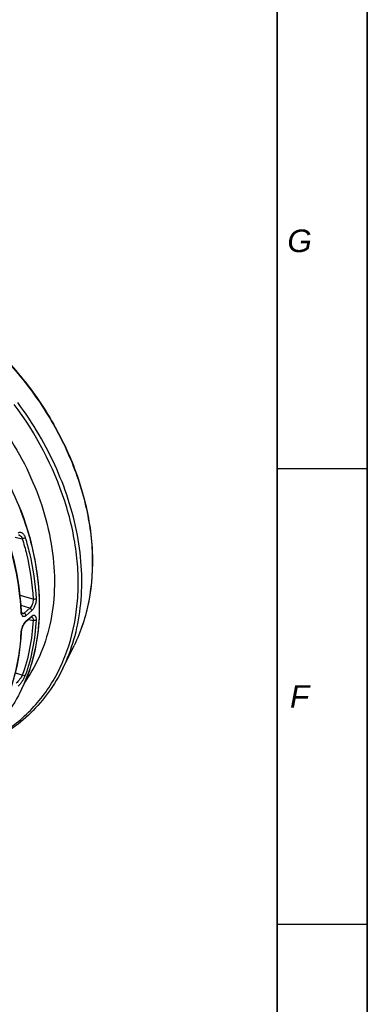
# Model space of a CAD drawing. Extents: x 0 to 594, y 0 to 420.
# Tile 92 of 93: x 563 to 594, y 203 to 290. Entities that reach past the tile are written whole.
import ezdxf

# ---------------------------------------------------------------- set-up
doc = ezdxf.new("R2010")
doc.units = 0
doc.header["$LTSCALE"] = 32.67
doc.layers.get('0').update_dxf_attribs({"linetype": 'CONTINUOUS'})
doc.layers.add('7_ALL_NOTE', color=7, linetype='CONTINUOUS')
doc.styles.add('TEXTSTYLE_4', font='ariali.ttf')

msp = doc.modelspace()

# ---------------------------------------------------------------- linework, layer by layer
at = {"color": 7, "linetype": 'CONTINUOUS'}
for p, q in [((594, 0), (594, 420)), ((586, 8), (586, 412)), ((563.689, 236.772), (564.21, 237.224)), ((567.009, 232.686), (568.008, 234.728))]:
    msp.add_line(p, q, dxfattribs=at)
at = {"color": 2, "linetype": 'CONTINUOUS'}
for p, q in [((586, 412), (586, 8)), ((594, 412), (594, 8)), ((586, 250.4), (594, 250.4)), ((586, 210), (594, 210))]:
    msp.add_line(p, q, dxfattribs=at)
at = {"color": 9, "linetype": 'CONTINUOUS'}
for p, q in [((562.778, 244.328), (563.414, 244.18)), ((564.364, 238.815), (563.227, 239.156)), ((564.086, 238.029), (563.309, 238.262)), ((563.35, 237.652), (563.564, 237.577)), ((564.086, 238.029), (563.564, 237.577)), ((564.253, 237.81), (563.731, 237.358)), ((563.731, 236.871), (564.253, 237.323)), ((563.989, 237.033), (564.364, 236.946)), ((563.414, 232.085), (562.8, 232.269))]:
    msp.add_line(p, q, dxfattribs=at)
at = {"color": 7, "linetype": 'CONTINUOUS'}
for points in [[(563.16, 230.442), (563.375, 230.868), (563.576, 231.305), (563.765, 231.75), (563.939, 232.205), (564.1, 232.669), (564.248, 233.141), (564.381, 233.621), (564.501, 234.109), (564.607, 234.605), (564.698, 235.107), (564.775, 235.616), (564.839, 236.131), (564.887, 236.653), (564.922, 237.179), (564.942, 237.711), (564.948, 238.248), (564.939, 238.789), (564.916, 239.334), (564.879, 239.882), (564.827, 240.433), (564.761, 240.988), (564.681, 241.544), (564.586, 242.102), (564.478, 242.662), (564.355, 243.223), (564.219, 243.785), (564.069, 244.346), (563.905, 244.908), (563.727, 245.469), (563.536, 246.029), (563.332, 246.587), (563.114, 247.144)], [(563.307, 238.292), (563.262, 238.832), (563.203, 239.376), (563.131, 239.922), (563.045, 240.47), (562.946, 241.019), (562.833, 241.57), (562.706, 242.122), (562.567, 242.674), (562.411, 243.237)], [(563.401, 237.518), (563.401, 237.518), (563.4, 237.519), (563.398, 237.521), (563.394, 237.526), (563.39, 237.532), (563.385, 237.541), (563.38, 237.551), (563.374, 237.564), (563.369, 237.579), (563.363, 237.596), (563.358, 237.615), (563.353, 237.637), (563.349, 237.661), (563.345, 237.687), (563.341, 237.716), (563.339, 237.747), (563.307, 238.292)], [(563.337, 235.881), (563.339, 235.9), (563.341, 235.936), (563.345, 235.972), (563.35, 236.01), (563.357, 236.049), (563.364, 236.09), (563.373, 236.13), (563.383, 236.172), (563.394, 236.213), (563.405, 236.255), (563.418, 236.296), (563.432, 236.336), (563.447, 236.376), (563.463, 236.416), (563.479, 236.454), (563.496, 236.49), (563.513, 236.526), (563.53, 236.559), (563.548, 236.591), (563.566, 236.62), (563.584, 236.648), (563.602, 236.673), (563.619, 236.697), (563.636, 236.717), (563.652, 236.736), (563.667, 236.752), (563.681, 236.765), (563.689, 236.772)], [(564.211, 237.224), (564.217, 237.23), (564.228, 237.238), (564.238, 237.245), (564.247, 237.25), (564.254, 237.254), (564.259, 237.256), (564.261, 237.257)], [(562.414, 230.996), (562.563, 231.442), (562.704, 231.909), (562.831, 232.383), (562.944, 232.865), (563.044, 233.354), (563.13, 233.85), (563.203, 234.352), (563.262, 234.86), (563.307, 235.374), (563.337, 235.881)]]:
    msp.add_lwpolyline(points, dxfattribs=at)
at = {"color": 9, "linetype": 'CONTINUOUS'}
for centre, radius, start, end in [((563.43, 237.632), 0.117, 253.98121, 259.85901), ((564.223, 237.154), 0.108, 63.7609, 71.26409)]:
    msp.add_arc(centre, radius, start, end, dxfattribs=at)
at = {"color": 7, "linetype": 'CONTINUOUS'}
for points, knots in [([(553.057, 266.552), (556.11, 265.155), (560.353, 262.106), (564.733, 256.898), (567.317, 252.493), (569.025, 247.85), (569.771, 243.19), (569.543, 239.415), (568.832, 236.636), (568.309, 235.343), (568.008, 234.728)], [0, 0, 0, 0, 0.260954, 0.395137, 0.527625, 0.655751, 0.777521, 0.892019, 0.946755, 1, 1, 1, 1]), ([(560.039, 256.18), (561.613, 254.301), (564.235, 250.236), (566.036, 244.555), (566.354, 240.084), (566.038, 236.952), (565.176, 234.068), (564.234, 232.341), (563.686, 231.559)], [0, 0, 0, 0, 0.276496, 0.539006, 0.662522, 0.780113, 0.892213, 1, 1, 1, 1]), ([(567.009, 232.686), (566.649, 231.95), (565.813, 230.545), (564.221, 228.696), (562.335, 227.164), (560.915, 226.379), (560.176, 226.048)], [0, 0, 0, 0, 0.253068, 0.502017, 0.749931, 1, 1, 1, 1])]:
    msp.add_open_spline(points, degree=3, knots=knots, dxfattribs=at)
at = {"color": 9, "linetype": 'CONTINUOUS'}
for points, knots in [([(553.064, 266.524), (556.115, 265.121), (560.353, 262.064), (564.73, 256.849), (567.311, 252.442), (569.015, 247.802), (569.76, 243.151), (569.534, 239.389), (568.826, 236.624), (568.307, 235.339), (568.008, 234.728)], [0, 0, 0, 0, 0.261371, 0.395792, 0.528468, 0.656681, 0.778373, 0.892572, 0.947062, 1, 1, 1, 1]), ([(560.324, 226.255), (560.891, 226.527), (561.983, 227.144), (563.476, 228.288), (564.795, 229.629), (565.925, 231.153), (566.854, 232.843), (567.824, 235.321), (568.333, 238.032), (568.399, 240.845), (568.163, 243.82), (566.923, 249.203), (564.627, 253.503), (562.694, 256.092)], [0, 0, 0, 0, 0.055226, 0.110023, 0.164854, 0.220179, 0.276422, 0.333953, 0.453738, 0.516505, 0.581179, 0.715786, 1, 1, 1, 1]), ([(567.009, 232.686), (567.411, 233.508), (568.078, 235.262), (568.631, 238.078), (568.747, 241.063), (568.311, 245.254), (566.656, 250.553), (564.371, 254.429), (563.009, 256.26)], [0, 0, 0, 0, 0.109573, 0.223456, 0.342229, 0.466021, 0.726681, 1, 1, 1, 1]), ([(560.23, 252.472), (561.522, 250.543), (563.62, 246.496), (564.909, 241.033), (564.957, 236.818), (564.52, 233.888), (563.618, 231.198), (562.703, 229.585), (562.178, 228.85)], [0, 0, 0, 0, 0.277675, 0.539496, 0.662588, 0.77996, 0.892075, 1, 1, 1, 1]), ([(563.031, 244.683), (563.057, 244.705), (563.112, 244.741), (563.208, 244.764), (563.306, 244.75), (563.399, 244.704), (563.485, 244.63), (563.591, 244.492), (563.646, 244.365), (563.673, 244.275)], [0, 0, 0, 0, 0.110992, 0.214219, 0.317841, 0.42914, 0.552473, 0.689362, 1, 1, 1, 1]), ([(563.077, 244.544), (563.112, 244.536), (563.204, 244.494), (563.325, 244.369), (563.388, 244.248), (563.414, 244.18)], [0, 0, 0, 0, 0.21113, 0.577049, 1, 1, 1, 1]), ([(563.673, 244.275), (563.64, 244.245), (563.554, 244.205), (563.463, 244.183), (563.414, 244.18)], [0, 0, 0, 0, 0.473237, 1, 1, 1, 1]), ([(563.414, 244.18), (563.55, 243.734), (564.028, 241.979), (564.3, 240.166), (564.364, 238.815)], [0, 0, 0, 0, 0.256329, 1, 1, 1, 1]), ([(563.673, 244.275), (563.809, 243.824), (564.292, 242.054), (564.566, 240.224), (564.631, 238.861)], [0, 0, 0, 0, 0.25633, 1, 1, 1, 1]), ([(563.311, 237.718), (563.29, 238.166), (563.147, 240.005), (562.776, 241.823), (562.39, 243.163)], [0, 0, 0, 0, 0.243493, 1, 1, 1, 1]), ([(564.364, 238.815), (564.376, 238.664), (564.336, 238.434), (564.215, 238.176), (564.132, 238.068), (564.086, 238.029)], [0, 0, 0, 0, 0.531357, 0.7883, 1, 1, 1, 1]), ([(564.631, 238.861), (564.636, 238.763), (564.62, 238.558), (564.543, 238.265), (564.423, 238.008), (564.314, 237.863), (564.253, 237.81)], [0, 0, 0, 0, 0.25844, 0.532197, 0.789139, 1, 1, 1, 1]), ([(564.631, 238.861), (564.599, 238.833), (564.506, 238.804), (564.413, 238.804), (564.364, 238.815)], [0, 0, 0, 0, 0.461584, 1, 1, 1, 1]), ([(563.311, 237.718), (563.315, 237.721), (563.329, 237.735), (563.338, 237.755), (563.337, 237.768)], [0, 0, 0, 0, 0.291456, 1, 1, 1, 1]), ([(563.731, 237.358), (563.707, 237.337), (563.659, 237.303), (563.581, 237.274), (563.504, 237.279), (563.438, 237.319), (563.386, 237.387), (563.33, 237.519), (563.314, 237.635), (563.311, 237.718)], [0, 0, 0, 0, 0.127997, 0.23503, 0.329579, 0.425663, 0.536413, 0.668809, 1, 1, 1, 1]), ([(563.564, 237.577), (563.54, 237.556), (563.494, 237.523), (563.435, 237.513), (563.41, 237.518)], [0, 0, 0, 0, 0.555881, 1, 1, 1, 1]), ([(563.731, 237.358), (563.73, 237.405), (563.691, 237.501), (563.61, 237.562), (563.564, 237.577)], [0, 0, 0, 0, 0.493346, 1, 1, 1, 1]), ([(564.253, 237.81), (564.252, 237.857), (564.213, 237.953), (564.132, 238.014), (564.086, 238.029)], [0, 0, 0, 0, 0.493346, 1, 1, 1, 1]), ([(563.311, 235.832), (563.315, 235.929), (563.346, 236.13), (563.434, 236.418), (563.559, 236.674), (563.67, 236.818), (563.731, 236.871)], [0, 0, 0, 0, 0.255461, 0.529767, 0.788163, 1, 1, 1, 1]), ([(564.364, 236.946), (564.323, 236.105), (564.129, 234.454), (563.691, 232.85), (563.414, 232.085)], [0, 0, 0, 0, 0.508501, 1, 1, 1, 1]), ([(564.631, 236.976), (564.589, 236.128), (564.394, 234.463), (563.952, 232.844), (563.673, 232.072)], [0, 0, 0, 0, 0.508509, 1, 1, 1, 1]), ([(563.731, 236.871), (563.731, 236.852), (563.724, 236.815), (563.702, 236.784), (563.689, 236.772)], [0, 0, 0, 0, 0.519456, 1, 1, 1, 1]), ([(564.253, 237.323), (564.253, 237.304), (564.246, 237.267), (564.224, 237.236), (564.211, 237.224)], [0, 0, 0, 0, 0.519456, 1, 1, 1, 1]), ([(564.253, 237.323), (564.277, 237.344), (564.324, 237.378), (564.401, 237.407), (564.475, 237.404), (564.539, 237.365), (564.585, 237.298), (564.631, 237.168), (564.635, 237.055), (564.631, 236.976)], [0, 0, 0, 0, 0.132179, 0.241636, 0.336449, 0.430894, 0.539238, 0.669545, 1, 1, 1, 1]), ([(564.27, 237.25), (564.31, 237.231), (564.352, 237.157), (564.368, 237.049), (564.367, 236.982), (564.364, 236.946)], [0, 0, 0, 0, 0.39878, 0.674046, 1, 1, 1, 1]), ([(564.631, 236.976), (564.599, 236.948), (564.505, 236.923), (564.412, 236.931), (564.364, 236.946)], [0, 0, 0, 0, 0.457007, 1, 1, 1, 1]), ([(562.403, 230.999), (562.668, 231.759), (563.087, 233.356), (563.271, 234.995), (563.311, 235.832)], [0, 0, 0, 0, 0.48985, 1, 1, 1, 1]), ([(563.311, 235.832), (563.315, 235.836), (563.328, 235.849), (563.337, 235.867), (563.337, 235.881)], [0, 0, 0, 0, 0.280466, 1, 1, 1, 1]), ([(563.414, 232.085), (563.383, 232.02), (563.306, 231.888), (563.172, 231.698), (563.027, 231.524), (562.925, 231.42), (562.875, 231.378)], [0, 0, 0, 0, 0.240929, 0.51183, 0.778837, 1, 1, 1, 1]), ([(563.673, 232.072), (563.641, 231.982), (563.556, 231.798), (563.399, 231.535), (563.224, 231.297), (563.096, 231.156), (563.031, 231.1)], [0, 0, 0, 0, 0.244219, 0.51642, 0.781658, 1, 1, 1, 1]), ([(563.673, 232.072), (563.643, 232.046), (563.544, 232.031), (563.457, 232.06), (563.414, 232.085)], [0, 0, 0, 0, 0.444022, 1, 1, 1, 1])]:
    msp.add_open_spline(points, degree=3, knots=knots, dxfattribs=at)

# ---------------------------------------------------------------- texts
at = {"layer": '7_ALL_NOTE', "color": 1, "linetype": 'CONTINUOUS', "char_height": 2, "attachment_point": 2, "style": 'TEXTSTYLE_4'}
for s, insert, width in [('G', (588, 271.6), 2.171), ('F', (588, 231.2), 1.83643)]:
    msp.add_mtext(s, dxfattribs=dict(at, insert=insert, width=width))

doc.saveas('drawing.dxf')
